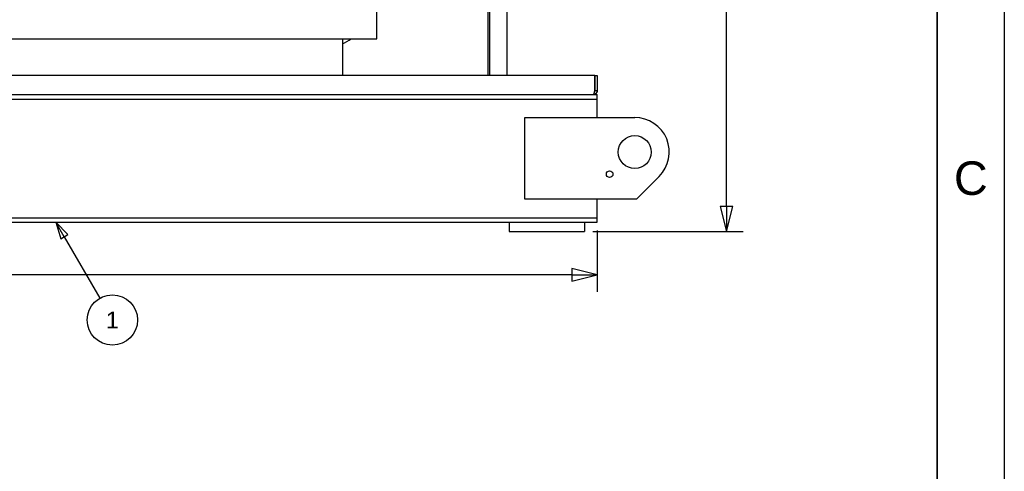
# Paper-space layout 'SHEET_3' of a CAD drawing. Header units: inches. Extents: x 3 to 360, y 8 to 227.
# Tile 113 of 117: x 282 to 360, y 123 to 159. Entities that reach past the tile are written whole.
import ezdxf
from ezdxf.enums import TextEntityAlignment as Align

# ---------------------------------------------------------------- set-up
doc = ezdxf.new("R2010")
doc.units = ezdxf.units.IN
doc.header["$LTSCALE"] = 10.666667
doc.header["$MEASUREMENT"] = 0
doc.layers.get('0').update_dxf_attribs({"lineweight": 25})
doc.layers.get('DEFPOINTS').update_dxf_attribs({"lineweight": 25})
for name, color, linetype, lineweight in [('BORDER', 7, 'Continuous', 25), ('BORDER_TEXT', 7, 'Continuous', 25), ('DIMEN', 7, 'Continuous', 25)]:
    doc.layers.add(name, color=color, linetype=linetype, lineweight=lineweight)
doc.styles.add('Current-ANSI', font='arial.ttf')
doc.styles.get("Standard").update_dxf_attribs({"font": 'arial.ttf'})
doc.styles.add('Text Style153', font='arial.ttf')
doc.dimstyles.new('DEFAULT-ANSI', dxfattribs={"dimscale": 10.666667, "dimtxt": 0.125, "dimasz": 0.1875, "dimexe": 0.125, "dimexo": 0.0625, "dimgap": 0.031496, "dimtad": 0, "dimtih": 1, "dimtoh": 1, "dimrnd": 1e-08, "dimzin": 4, "dimdsep": 46, "dimtxsty": 'Standard', "dimblk": 'Filled-1', "dimcen": 0.09, "dimdle": 0.393701, "dimclrd": 256, "dimclre": 256, "dimclrt": 256, "dimadec": 0, "dimazin": 1, "dimtfac": 1.504, "dimtofl": 0, "dimtmove": 0, "dimatfit": 3, "dimldrblk": 'Filled-1', "dimfxl": 1, "dimtolj": 1, "dimtzin": 4, "dimlwd": 25, "dimlwe": 25, "dimarcsym": 0})

# ---------------------------------------------------------------- blocks, each defined once
blk = doc.blocks.new('Borders ProEnergy ANSI-D')
at = {"layer": 'BORDER', "lineweight": 35}
blk.add_line((33.25, 20.75), (33.25, 1.25), dxfattribs=at)
at = {"layer": 'DEFPOINTS'}
blk.add_line((33.75, 21.25), (33.75, 0.75), dxfattribs=at)
at = {"layer": 'BORDER_TEXT', "style": 'Text Style153'}
blk.add_text('C', height=0.25, dxfattribs=at).set_placement((33.5, 13.625), align=Align.CENTER)
blk = doc.blocks.new('Filled-1')
at = {"color": 0}
for p, q in [((0, 0), (-1, 0.25)), ((-1, 0.25), (-1, -0.25)), ((-1, 0), (0, 0)), ((-1, -0.25), (0, 0))]:
    blk.add_line(p, q, dxfattribs=at)
at = {"color": 0, "flags": 128}
blk.add_lwpolyline([(-1, -0.25), (0, 0), (-1, 0.25), (-1, -0.25)], dxfattribs=at)
at = {"color": 0}
blk.add_solid([(-1, -0.25), (0, 0), (-1, 0.25), (-1, -0.25)], dxfattribs=at)
blk = doc.blocks.new('*D14')
at = {"layer": 'DEFPOINTS', "color": 0, "linetype": 'Continuous'}
for p in [(186.575, 143.157), (327.575, 143.157), (327.575, 138.958)]:
    blk.add_point(p, dxfattribs=at)
at = {"layer": 'DIMEN', "linetype": 'Continuous', "lineweight": 25}
for p, q in [((186.575, 142.49), (186.575, 137.624)), ((327.575, 142.49), (327.575, 137.624)), ((188.575, 138.958), (254.037, 138.958)), ((325.575, 138.958), (260.114, 138.958))]:
    blk.add_line(p, q, dxfattribs=at)
at = {"layer": 'DIMEN', "linetype": 'Continuous', "lineweight": 25, "xscale": 2, "yscale": 2, "zscale": 2, "rotation": 180}
blk.add_blockref('Filled-1', (186.575, 138.958), dxfattribs=at)
at = {"layer": 'DIMEN', "linetype": 'Continuous', "lineweight": 25, "xscale": 2, "yscale": 2, "zscale": 2}
blk.add_blockref('Filled-1', (327.575, 138.958), dxfattribs=at)
at = {"layer": 'DIMEN', "linetype": 'Continuous', "lineweight": 25, "insert": (254.372, 139.638), "char_height": 1.3333, "attachment_point": 1}
blk.add_mtext('\\A1;141.00', dxfattribs=at)
blk = doc.blocks.new('*D15')
at = {"layer": 'DEFPOINTS', "color": 0, "linetype": 'Continuous'}
for p in [(326.928, 191.33), (337.882, 191.33), (326.575, 142.407)]:
    blk.add_point(p, dxfattribs=at)
at = {"layer": 'DIMEN', "linetype": 'Continuous', "lineweight": 25}
for p, q in [((327.595, 191.33), (339.215, 191.33)), ((337.882, 189.33), (337.882, 167.885)), ((337.882, 144.407), (337.882, 165.852)), ((327.242, 142.407), (339.215, 142.407))]:
    blk.add_line(p, q, dxfattribs=at)
at = {"layer": 'DIMEN', "linetype": 'Continuous', "lineweight": 25, "xscale": 2, "yscale": 2, "zscale": 2}
for p, rotation in [((337.882, 191.33), 90), ((337.882, 142.407), 270)]:
    blk.add_blockref('Filled-1', p, dxfattribs=dict(at, rotation=rotation))
at = {"layer": 'DIMEN', "linetype": 'Continuous', "lineweight": 25, "insert": (335.612, 167.549), "char_height": 1.3333, "attachment_point": 1}
blk.add_mtext('\\A1;48.92', dxfattribs=at)
blk = doc.blocks.new('Balloon107')
at = {"layer": 'DIMEN', "linetype": 'Continuous', "lineweight": 25}
for p, q in [((26.7332, 13.3127), (26.6707, 13.421)), ((26.7602, 13.3284), (26.6707, 13.421)), ((26.6707, 13.421), (26.7061, 13.2971)), ((26.7061, 13.2971), (26.7602, 13.3284)), ((26.7332, 13.3127), (26.9983, 12.8536))]:
    blk.add_line(p, q, dxfattribs=at)
at = {"layer": 'DIMEN', "linetype": 'Continuous', "lineweight": 25, "flags": 128}
blk.add_lwpolyline([(26.7602, 13.3284), (26.6707, 13.421), (26.7061, 13.2971), (26.7602, 13.3284)], dxfattribs=at)
at = {"layer": 'DIMEN'}
blk.add_circle((27.092, 12.6912), 0.1875, dxfattribs=at)
blk.add_solid([(26.7602, 13.3284), (26.6707, 13.421), (26.7061, 13.2971), (26.7602, 13.3284)], dxfattribs=at)
at = {"layer": 'DIMEN', "insert": (27.092, 12.6912), "char_height": 0.125, "attachment_point": 5, "style": 'Current-ANSI'}
blk.add_mtext('1', dxfattribs=at)

psp = doc.layouts.new('SHEET_3')

# ---------------------------------------------------------------- linework, layer by layer
for p, q in [((319.006, 189.841), (319.006, 154.827)), ((320.42, 154.827), (320.42, 188.111)), ((318.908, 154.827), (318.908, 187.332)), ((310.043, 157.765), (310.043, 161.14)), ((262.043, 157.765), (310.043, 157.765)), ((307.293, 157.765), (307.293, 154.827)), ((327.387, 154.827), (186.763, 154.827)), ((327.387, 154.827), (327.387, 153.64)), ((327.388, 154.827), (327.575, 154.827)), ((327.388, 153.64), (327.388, 154.827)), ((327.575, 154.827), (327.575, 153.64)), ((186.575, 153.327), (327.575, 153.327)), ((186.575, 152.967), (327.575, 152.967)), ((327.388, 153.64), (327.575, 153.64)), ((327.575, 152.967), (327.575, 153.327)), ((327.575, 152.577), (327.575, 152.967)), ((327.575, 151.492), (327.575, 152.577)), ((321.825, 144.992), (321.825, 151.492)), ((321.825, 151.492), (330.575, 151.492)), ((332.52, 146.798), (330.714, 144.992)), ((330.714, 144.992), (321.825, 144.992)), ((327.575, 143.907), (327.575, 144.992)), ((186.575, 143.517), (327.575, 143.517)), ((327.575, 143.517), (327.575, 143.907)), ((327.575, 143.157), (327.575, 143.517)), ((186.575, 143.157), (327.575, 143.157)), ((320.575, 143.157), (320.575, 142.407)), ((320.575, 143.157), (326.575, 143.157)), ((326.575, 143.157), (326.575, 142.407)), ((320.575, 142.407), (326.575, 142.407))]:
    psp.add_line(p, q)
for centre, radius in [((330.575, 148.742), 1.312), ((328.575, 146.992), 0.263)]:
    psp.add_circle(centre, radius)
psp.add_arc((330.575, 148.742), 2.75, 315, 90)
for points in [[(307.293, 157.353), (307.537, 157.473), (307.773, 157.611), (307.997, 157.765)], [(327.387, 153.64), (327.382, 153.619), (327.376, 153.598), (327.371, 153.577)], [(327.371, 153.577), (327.382, 153.596), (327.388, 153.618), (327.388, 153.64)], [(327.575, 153.64), (327.575, 153.619), (327.573, 153.598), (327.569, 153.577)]]:
    psp.add_open_spline(points, degree=3)
for points in [[(327.371, 153.577), (327.355, 153.516), (327.339, 153.458), (327.323, 153.414), (327.303, 153.359), (327.283, 153.327), (327.263, 153.327)], [(327.569, 153.577), (327.556, 153.516), (327.525, 153.458), (327.479, 153.414), (327.422, 153.359), (327.342, 153.327), (327.263, 153.327)]]:
    psp.add_open_spline(points, degree=3, knots=[-0.8725123, -0.8725123, -0.8725123, -0.8725123, -0.4877015, -0.4877015, -0.4877015, 0, 0, 0, 0])

# ---------------------------------------------------------------- block references
at = {"xscale": 10.66666666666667, "yscale": 10.66666666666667, "zscale": 10.66666666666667}
psp.add_blockref('Borders ProEnergy ANSI-D', (0, 0), dxfattribs=at)
at = {"layer": 'DIMEN', "xscale": 10.66666666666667, "yscale": 10.66666666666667, "zscale": 10.66666666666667}
psp.add_blockref('Balloon107', (0, 0), dxfattribs=at)

# ---------------------------------------------------------------- dimensions: what is measured, and where the dimension line sits
at = {"layer": 'DIMEN', "linetype": 'Continuous', "lineweight": 25}
for base, p1, p2, angle, override, picture, middle in [((337.882, 191.33), (326.575, 142.407), (326.928, 191.33), 90, {"dimdec": 2, "dimtp": 0, "dimtm": 0, "dimtdec": 2, "dimatfit": 1}, '*D15', (337.882, 166.868)), ((327.575, 138.958), (186.575, 143.157), (327.575, 143.157), 180, {"dimtih": 0, "dimtoh": 0, "dimdec": 2, "dimtp": 0, "dimtm": 0, "dimtdec": 2, "dimatfit": 1}, '*D14', (257.075, 138.958))]:
    dim = psp.add_linear_dim(base=base, p1=p1, p2=p2, angle=angle, dimstyle='DEFAULT-ANSI', override=override, dxfattribs=at)
    dim.commit()
    dim.dimension.update_dxf_attribs({"geometry": picture, "text_midpoint": middle, "dimtype": 160})

doc.saveas('drawing.dxf')
